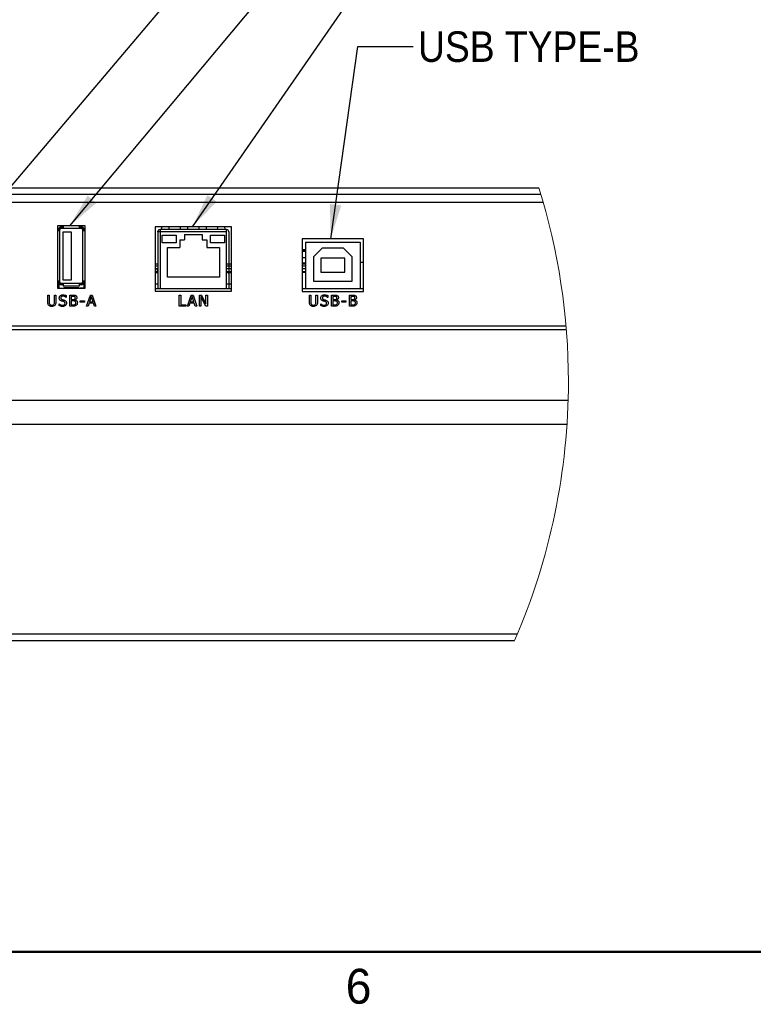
# Model space of a CAD drawing. Header units: millimetres. Extents: x 0 to 844, y -2 to 552.
# Tile 3 of 119: x 231 to 315, y 7 to 120. Entities that reach past the tile are written whole.
import ezdxf

# ---------------------------------------------------------------- set-up
doc = ezdxf.new("R2010")
doc.units = ezdxf.units.MM
doc.styles.add('SLDTEXTSTYLE0', font='ARIAL.TTF', dxfattribs={"width": 0.948})
doc.styles.add('SLDTEXTSTYLE2', font='GOTHIC.TTF', dxfattribs={"width": 0.913})
doc.styles.get("Standard").update_dxf_attribs({"font": 'GOTHIC.TTF'})
doc.dimstyles.new('SLDDIMSTYLE3', dxfattribs={"dimtxt": 0.18, "dimasz": 3.9624, "dimexe": 0, "dimexo": 0.0625, "dimgap": 0, "dimtad": 0, "dimtih": 1, "dimtoh": 1, "dimdec": 0, "dimrnd": 1e-09, "dimzin": 0, "dimdsep": 46, "dimtxsty": 'STANDARD', "dimsah": 1, "dimcen": 0.09, "dimadec": 0, "dimazin": 0, "dimtfac": 3.9624, "dimtdec": 0, "dimtofl": 0, "dimtmove": 0, "dimatfit": 3, "dimfxl": 1, "dimfrac": 2, "dimtolj": 1, "dimtzin": 0, "dimarcsym": 0})

msp = doc.modelspace()

# ---------------------------------------------------------------- linework, layer by layer
at = {"color": 7, "linetype": 'Continuous', "lineweight": 25}
for p, q in [((166.94, 100.346), (290.457, 100.346)), ((290.686, 99.599), (166.94, 99.599)), ((290.69, 99.587), (167.825, 99.587)), ((238.394, 95.994), (235.244, 95.994)), ((235.244, 95.994), (235.244, 88.844)), ((235.479, 95.421), (235.244, 95.421)), ((235.369, 95.421), (235.369, 95.571)), ((235.479, 95.571), (235.479, 95.421)), ((235.519, 95.571), (235.479, 95.571)), ((235.519, 89.521), (235.519, 95.571)), ((235.869, 95.871), (235.669, 95.871)), ((235.669, 95.761), (235.669, 95.721)), ((235.869, 95.761), (235.669, 95.761)), ((235.669, 95.721), (237.969, 95.721)), ((235.869, 95.994), (235.869, 95.761)), ((235.899, 95.321), (236.819, 95.321)), ((235.899, 89.771), (235.899, 95.321)), ((236.819, 95.321), (236.819, 89.771)), ((237.769, 95.761), (237.769, 95.994)), ((237.769, 95.871), (237.969, 95.871)), ((237.969, 95.761), (237.769, 95.761)), ((237.969, 95.721), (237.969, 95.761)), ((238.119, 95.571), (238.119, 89.521)), ((238.16, 95.571), (238.119, 95.571)), ((238.16, 95.421), (238.16, 95.571)), ((238.394, 95.421), (238.16, 95.421)), ((238.269, 95.571), (238.269, 95.421)), ((238.394, 88.844), (238.394, 95.994)), ((255.194, 95.882), (246.439, 95.882)), ((246.439, 95.882), (246.439, 88.507)), ((246.757, 95.321), (246.757, 88.821)), ((246.83, 95.321), (246.757, 95.321)), ((247.007, 95.321), (246.83, 95.321)), ((247.007, 95.571), (247.007, 95.505)), ((254.632, 95.571), (247.007, 95.571)), ((247.007, 95.321), (247.007, 88.821)), ((254.632, 95.321), (247.007, 95.321)), ((247.166, 95.882), (247.155, 95.571)), ((247.257, 94.036), (247.257, 94.936)), ((247.257, 94.936), (248.857, 94.936)), ((248.045, 95.571), (248.034, 95.882)), ((248.857, 94.936), (248.857, 94.036)), ((249.304, 95.882), (249.293, 95.571)), ((249.809, 94.996), (251.829, 94.996)), ((249.809, 94.996), (249.809, 94.371)), ((250.183, 95.571), (250.172, 95.882)), ((251.442, 95.882), (251.431, 95.571)), ((251.829, 94.996), (251.829, 94.371)), ((252.321, 95.571), (252.31, 95.882)), ((252.782, 94.936), (254.382, 94.936)), ((252.782, 94.036), (252.782, 94.936)), ((253.58, 95.882), (253.569, 95.571)), ((254.382, 94.936), (254.382, 94.036)), ((254.459, 95.571), (254.448, 95.882)), ((254.632, 95.497), (254.632, 95.571)), ((254.632, 95.321), (254.632, 95.497)), ((254.632, 88.821), (254.632, 95.321)), ((254.882, 95.321), (254.882, 88.821)), ((255.194, 88.507), (255.194, 95.882)), ((248.857, 94.036), (247.257, 94.036)), ((249.257, 94.371), (249.809, 94.371)), ((249.257, 94.371), (249.257, 93.516)), ((251.829, 94.371), (252.382, 94.371)), ((252.382, 94.371), (252.382, 93.516)), ((254.382, 94.036), (252.782, 94.036)), ((270.32, 94.494), (263.32, 94.494)), ((263.32, 94.494), (263.32, 88.444)), ((263.694, 94.121), (263.694, 88.821)), ((263.694, 94.121), (269.944, 94.121)), ((269.944, 94.121), (269.944, 88.821)), ((270.32, 88.444), (270.32, 94.494)), ((247.839, 90.111), (247.839, 93.516)), ((247.839, 93.516), (249.257, 93.516)), ((252.382, 93.516), (253.799, 93.516)), ((253.799, 93.516), (253.799, 90.111)), ((263.694, 93.232), (263.32, 93.232)), ((263.694, 93.057), (263.32, 93.057)), ((264.644, 92.471), (265.644, 93.471)), ((265.644, 93.471), (267.994, 93.471)), ((267.994, 93.471), (268.994, 92.471)), ((246.757, 91.576), (246.439, 91.576)), ((255.194, 91.576), (254.632, 91.576)), ((263.694, 92.312), (263.32, 92.312)), ((263.32, 91.742), (263.597, 91.742)), ((263.694, 91.576), (263.32, 91.576)), ((263.527, 91.742), (263.527, 91.576)), ((263.597, 91.742), (263.597, 91.576)), ((264.644, 89.621), (264.644, 92.471)), ((265.444, 92.271), (265.444, 90.671)), ((268.194, 92.271), (265.444, 92.271)), ((268.194, 90.671), (268.194, 92.271)), ((268.994, 92.471), (268.994, 89.621)), ((269.944, 91.821), (270.32, 91.821)), ((246.757, 91.076), (246.439, 91.076)), ((246.439, 90.737), (246.757, 90.737)), ((246.439, 90.671), (246.757, 90.671)), ((246.692, 90.591), (246.439, 90.591)), ((246.719, 90.898), (246.742, 91.076)), ((246.757, 91.006), (246.727, 90.775)), ((255.194, 91.076), (254.632, 91.076)), ((254.665, 90.737), (255.194, 90.737)), ((254.718, 90.671), (255.194, 90.671)), ((255.194, 90.591), (254.922, 90.591)), ((263.694, 91.076), (263.32, 91.076)), ((263.32, 90.737), (263.694, 90.737)), ((263.32, 90.671), (263.694, 90.671)), ((265.444, 90.671), (268.194, 90.671)), ((235.244, 89.671), (235.479, 89.671)), ((235.244, 89.321), (235.369, 89.321)), ((235.369, 89.521), (235.369, 89.671)), ((235.369, 89.521), (235.369, 88.846)), ((235.479, 89.671), (235.479, 89.521)), ((235.479, 89.521), (235.519, 89.521)), ((235.669, 89.371), (235.669, 89.33)), ((237.969, 89.371), (235.669, 89.371)), ((235.669, 89.33), (235.869, 89.33)), ((235.869, 89.33), (235.869, 89.071)), ((236.819, 89.771), (235.899, 89.771)), ((237.769, 89.33), (237.969, 89.33)), ((237.769, 89.071), (237.769, 89.33)), ((237.969, 89.33), (237.969, 89.371)), ((238.119, 89.521), (238.16, 89.521)), ((238.16, 89.671), (238.394, 89.671)), ((238.16, 89.521), (238.16, 89.671)), ((238.269, 89.671), (238.269, 89.521)), ((238.269, 89.521), (238.269, 88.846)), ((238.269, 89.321), (238.394, 89.321)), ((246.439, 89.321), (246.757, 89.321)), ((253.799, 90.111), (247.839, 90.111)), ((254.632, 89.321), (255.194, 89.321)), ((268.994, 89.621), (264.644, 89.621)), ((235.369, 88.846), (235.244, 88.846)), ((235.244, 88.844), (238.394, 88.844)), ((235.369, 88.846), (235.859, 88.846)), ((235.869, 89.221), (235.669, 89.221)), ((235.859, 88.844), (235.859, 88.846)), ((235.859, 88.846), (236.594, 88.846)), ((237.769, 89.071), (235.869, 89.071)), ((237.669, 88.871), (235.969, 88.871)), ((236.594, 88.846), (236.594, 88.844)), ((236.594, 88.846), (237.044, 88.846)), ((237.044, 88.844), (237.044, 88.846)), ((237.044, 88.846), (237.779, 88.846)), ((237.969, 89.221), (237.769, 89.221)), ((237.779, 88.846), (237.779, 88.844)), ((238.269, 88.846), (237.779, 88.846)), ((238.394, 88.846), (238.269, 88.846)), ((246.439, 88.821), (246.757, 88.821)), ((246.439, 88.507), (255.194, 88.507)), ((246.757, 88.821), (247.007, 88.821)), ((247.007, 88.821), (254.632, 88.821)), ((254.632, 88.821), (254.882, 88.821)), ((254.882, 88.821), (255.194, 88.821)), ((263.32, 88.821), (263.694, 88.821)), ((263.32, 88.444), (270.32, 88.444)), ((263.694, 88.821), (269.944, 88.821)), ((269.944, 88.821), (270.32, 88.821)), ((234.124, 88.042), (234.284, 88.042)), ((234.124, 87.246), (234.124, 88.042)), ((234.284, 88.042), (234.284, 87.246)), ((234.879, 88.042), (235.04, 88.042)), ((234.879, 87.242), (234.879, 88.042)), ((235.04, 88.042), (235.04, 87.246)), ((235.419, 86.837), (235.419, 87.045)), ((235.419, 87.045), (235.431, 87.045)), ((236.223, 87.785), (236.211, 87.785)), ((236.223, 87.991), (236.223, 87.785)), ((236.651, 86.772), (236.651, 88.042)), ((236.651, 88.042), (236.989, 88.042)), ((236.977, 87.897), (236.811, 87.897)), ((236.811, 87.897), (236.811, 87.528)), ((236.811, 87.528), (237.007, 87.528)), ((237.008, 87.383), (236.811, 87.383)), ((236.811, 87.383), (236.811, 86.917)), ((237.273, 87.485), (237.273, 87.478)), ((237.834, 87.254), (237.834, 87.399)), ((237.834, 87.399), (238.316, 87.399)), ((238.316, 87.254), (237.834, 87.254)), ((238.316, 87.399), (238.316, 87.254)), ((238.567, 86.772), (239, 88.042)), ((238.853, 87.126), (238.737, 86.772)), ((239.358, 87.126), (238.853, 87.126)), ((239.105, 87.888), (238.901, 87.27)), ((238.901, 87.27), (239.31, 87.27)), ((239, 88.042), (239.211, 88.042)), ((239.31, 87.27), (239.105, 87.888)), ((239.211, 88.042), (239.644, 86.772)), ((239.474, 86.772), (239.358, 87.126)), ((249.208, 88.042), (249.369, 88.042)), ((249.208, 86.772), (249.208, 88.042)), ((249.369, 88.042), (249.369, 86.917)), ((250.134, 86.772), (250.567, 88.042)), ((250.42, 87.126), (250.304, 86.772)), ((250.925, 87.126), (250.42, 87.126)), ((250.672, 87.888), (250.467, 87.27)), ((250.467, 87.27), (250.877, 87.27)), ((250.567, 88.042), (250.778, 88.042)), ((250.877, 87.27), (250.672, 87.888)), ((250.778, 88.042), (251.211, 86.772)), ((251.041, 86.772), (250.925, 87.126)), ((251.526, 86.772), (251.526, 88.042)), ((251.526, 88.042), (251.767, 88.042)), ((252.235, 86.772), (251.687, 87.867)), ((251.687, 87.867), (251.687, 86.772)), ((251.767, 88.042), (252.265, 87.036)), ((252.265, 88.042), (252.426, 88.042)), ((252.265, 87.036), (252.265, 88.042)), ((252.426, 88.042), (252.426, 86.772)), ((264.132, 88.042), (264.293, 88.042)), ((264.132, 87.246), (264.132, 88.042)), ((264.293, 88.042), (264.293, 87.246)), ((264.888, 88.042), (265.049, 88.042)), ((264.888, 87.242), (264.888, 88.042)), ((265.049, 88.042), (265.049, 87.246)), ((265.428, 86.837), (265.428, 87.045)), ((265.428, 87.045), (265.44, 87.045)), ((266.232, 87.785), (266.22, 87.785)), ((266.232, 87.991), (266.232, 87.785)), ((266.66, 86.772), (266.66, 88.042)), ((266.66, 88.042), (266.997, 88.042)), ((266.986, 87.897), (266.82, 87.897)), ((266.82, 87.897), (266.82, 87.528)), ((266.82, 87.528), (267.016, 87.528)), ((267.017, 87.383), (266.82, 87.383)), ((266.82, 87.383), (266.82, 86.917)), ((267.282, 87.485), (267.282, 87.478)), ((267.843, 87.254), (267.843, 87.399)), ((267.843, 87.399), (268.325, 87.399)), ((268.325, 87.254), (267.843, 87.254)), ((268.325, 87.399), (268.325, 87.254)), ((268.721, 86.772), (268.721, 88.042)), ((268.721, 88.042), (269.058, 88.042)), ((269.047, 87.897), (268.881, 87.897)), ((268.881, 87.897), (268.881, 87.528)), ((268.881, 87.528), (269.077, 87.528)), ((269.078, 87.383), (268.881, 87.383)), ((268.881, 87.383), (268.881, 86.917)), ((269.343, 87.485), (269.343, 87.478)), ((237.018, 86.772), (236.651, 86.772)), ((236.811, 86.917), (236.952, 86.917)), ((238.737, 86.772), (238.567, 86.772)), ((239.644, 86.772), (239.474, 86.772)), ((249.947, 86.772), (249.208, 86.772)), ((249.369, 86.917), (249.947, 86.917)), ((249.947, 86.917), (249.947, 86.772)), ((250.304, 86.772), (250.134, 86.772)), ((251.211, 86.772), (251.041, 86.772)), ((251.687, 86.772), (251.526, 86.772)), ((252.426, 86.772), (252.235, 86.772)), ((267.027, 86.772), (266.66, 86.772)), ((266.82, 86.917), (266.961, 86.917)), ((269.088, 86.772), (268.721, 86.772)), ((268.881, 86.917), (269.022, 86.917)), ((144.96, 84.101), (293.606, 84.101)), ((144.995, 84.526), (293.57, 84.526)), ((144.75, 76.003), (293.815, 76.003)), ((144.879, 73.253), (293.686, 73.253)), ((150.567, 49.181), (287.998, 49.181)), ((150.888, 48.431), (287.678, 48.431))]:
    msp.add_line(p, q, dxfattribs=at)
at = {"color": 8, "linetype": 'Continuous', "lineweight": 25}
for p, q in [((290.958, 98.675), (167.237, 98.675)), ((247.007, 95.505), (247.007, 95.321)), ((263.694, 93.107), (263.32, 93.107)), ((246.757, 91.376), (246.439, 91.376)), ((246.698, 90.96), (246.727, 90.96)), ((246.757, 90.775), (246.727, 90.775)), ((255.194, 91.376), (254.632, 91.376)), ((263.694, 91.376), (263.32, 91.376))]:
    msp.add_line(p, q, dxfattribs=at)
at = {"color": 7, "linetype": 'Continuous', "lineweight": 50}
msp.add_line((25.4, 12.7), (838.2, 12.7), dxfattribs=at)
at = {"color": 7, "linetype": 'Continuous', "lineweight": 25, "flags": 128}
for points in [[(246.757, 95.321), (246.762, 95.369), (246.772, 95.407)], [(246.692, 91.076), (246.695, 91.035), (246.698, 90.96)], [(246.757, 90.598), (246.749, 90.596), (246.692, 90.591)], [(246.698, 90.96), (246.7, 90.937), (246.701, 90.916), (246.703, 90.899), (246.705, 90.886), (246.707, 90.876), (246.71, 90.872), (246.712, 90.871), (246.715, 90.876), (246.717, 90.885), (246.719, 90.898)]]:
    msp.add_lwpolyline(points, dxfattribs=at)
at = {"color": 7, "linetype": 'Continuous', "lineweight": 18}
for start, end in [(0.00002, 17.33827), (336.53156, 359.99999)]:
    msp.add_arc((219.283, 78.125), 74.563, start, end, dxfattribs=at)
at = {"color": 7, "linetype": 'Continuous', "lineweight": 25}
for centre, radius, start, end in [((235.669, 95.571), 0.3, 89.99853, 180.00325), ((235.669, 95.571), 0.19, 90.0107, 179.98761), ((235.669, 95.571), 0.15, 89.99732, 180.00411), ((237.969, 95.571), 0.3, 0.00647, 89.99745), ((237.969, 95.571), 0.19, 359.99706, 90.00462), ((237.969, 95.571), 0.15, 0.01532, 89.99464), ((247.007, 95.321), 0.25, 89.99707, 140.66662), ((254.632, 95.321), 0.25, 0.00067, 90.00189), ((246.264, 90.929), 0.424, 355.8284, 20.26502), ((247.609, 90.91), 0.923, 180.69797, 190.78799), ((246.413, 90.812), 0.316, 346.22357, 353.28656), ((254.922, 90.891), 0.3, 194.56084, 270.00394), ((235.669, 89.521), 0.3, 179.99657, 270.00147), ((235.669, 89.521), 0.19, 180.01239, 269.9893), ((235.669, 89.521), 0.15, 179.9964, 270.00147), ((237.969, 89.521), 0.3, 270.00255, 359.99371), ((237.969, 89.521), 0.19, 269.99538, 0.00294), ((237.969, 89.521), 0.15, 270.00658, 359.98417)]:
    msp.add_arc(centre, radius, start, end, dxfattribs=at)
for points, knots in [([(247.007, 95.504), (246.991, 95.513), (246.957, 95.534), (246.893, 95.533), (246.835, 95.503), (246.793, 95.458), (246.78, 95.421), (246.774, 95.406)], [0, 0, 0, 0, 0.1874329, 0.3979704, 0.610828, 0.8357123, 1, 1, 1, 1]), ([(234.244, 86.857), (234.219, 86.887), (234.169, 86.948), (234.129, 87.085), (234.126, 87.185), (234.124, 87.246)], [0, 0, 0, 0, 0.27968363, 0.55959752, 1, 1, 1, 1]), ([(234.284, 87.246), (234.284, 87.195), (234.283, 87.105), (234.323, 87.024), (234.34, 86.989)], [0, 0, 0, 0, 0.5614138, 1, 1, 1, 1]), ([(234.34, 86.989), (234.357, 86.969), (234.39, 86.93), (234.475, 86.891), (234.541, 86.887), (234.581, 86.884)], [0, 0, 0, 0, 0.2798564, 0.5599055, 1, 1, 1, 1]), ([(234.581, 86.884), (234.634, 86.888), (234.728, 86.893), (234.794, 86.96), (234.823, 86.989)], [0, 0, 0, 0, 0.5613262, 1, 1, 1, 1]), ([(234.823, 86.989), (234.843, 87.034), (234.879, 87.115), (234.879, 87.203), (234.879, 87.242)], [0, 0, 0, 0, 0.5580483, 1, 1, 1, 1]), ([(235.04, 87.246), (235.039, 87.166), (235.038, 87.023), (234.955, 86.908), (234.919, 86.857)], [0, 0, 0, 0, 0.5618535, 1, 1, 1, 1]), ([(235.431, 87.045), (235.495, 86.996), (235.611, 86.908), (235.754, 86.892), (235.817, 86.884)], [0, 0, 0, 0, 0.5597326, 1, 1, 1, 1]), ([(235.435, 87.706), (235.443, 87.764), (235.459, 87.881), (235.579, 88.002), (235.716, 88.066), (235.807, 88.071), (235.853, 88.074)], [0, 0, 0, 0, 0.2790016, 0.5585257, 0.7790664, 1, 1, 1, 1]), ([(235.516, 87.473), (235.489, 87.512), (235.441, 87.583), (235.437, 87.668), (235.435, 87.706)], [0, 0, 0, 0, 0.5586538, 1, 1, 1, 1]), ([(235.721, 87.359), (235.678, 87.372), (235.601, 87.395), (235.542, 87.449), (235.516, 87.473)], [0, 0, 0, 0, 0.56038867, 1, 1, 1, 1]), ([(235.867, 87.929), (235.833, 87.927), (235.764, 87.923), (235.678, 87.878), (235.62, 87.807), (235.615, 87.753), (235.612, 87.725)], [0, 0, 0, 0, 0.28078415, 0.56048046, 0.78012723, 1, 1, 1, 1]), ([(235.612, 87.725), (235.614, 87.699), (235.617, 87.647), (235.667, 87.563), (235.731, 87.538), (235.77, 87.522)], [0, 0, 0, 0, 0.2811695, 0.5609575, 1, 1, 1, 1]), ([(235.946, 87.3), (235.904, 87.311), (235.829, 87.331), (235.754, 87.35), (235.721, 87.359)], [0, 0, 0, 0, 0.5599878, 1, 1, 1, 1]), ([(235.77, 87.522), (235.818, 87.51), (235.903, 87.489), (235.987, 87.465), (236.024, 87.455)], [0, 0, 0, 0, 0.5600747, 1, 1, 1, 1]), ([(235.817, 86.884), (235.854, 86.886), (235.928, 86.889), (236.025, 86.934), (236.086, 87.013), (236.092, 87.072), (236.094, 87.102)], [0, 0, 0, 0, 0.2811769, 0.560509, 0.7801014, 1, 1, 1, 1]), ([(235.853, 88.074), (235.925, 88.07), (236.053, 88.063), (236.171, 88.013), (236.223, 87.991)], [0, 0, 0, 0, 0.5598618, 1, 1, 1, 1]), ([(236.211, 87.785), (236.154, 87.83), (236.052, 87.91), (235.924, 87.923), (235.867, 87.929)], [0, 0, 0, 0, 0.5599038, 1, 1, 1, 1]), ([(236.094, 87.102), (236.093, 87.127), (236.09, 87.177), (236.045, 87.26), (235.983, 87.285), (235.946, 87.3)], [0, 0, 0, 0, 0.2813328, 0.5614928, 1, 1, 1, 1]), ([(236.024, 87.455), (236.063, 87.44), (236.141, 87.411), (236.224, 87.327), (236.266, 87.227), (236.269, 87.162), (236.271, 87.13)], [0, 0, 0, 0, 0.2804045, 0.5594438, 0.7795307, 1, 1, 1, 1]), ([(236.271, 87.13), (236.265, 87.072), (236.253, 86.97), (236.187, 86.891), (236.158, 86.857)], [0, 0, 0, 0, 0.5596168, 1, 1, 1, 1]), ([(237.212, 87.864), (237.169, 87.877), (237.092, 87.9), (237.012, 87.898), (236.977, 87.897)], [0, 0, 0, 0, 0.5577411, 1, 1, 1, 1]), ([(236.989, 88.042), (237.027, 88.042), (237.091, 88.041), (237.18, 88.036), (237.255, 88.023), (237.3, 88.002), (237.323, 87.991)], [0, 0, 0, 0, 0.34019154, 0.56029151, 0.78012653, 1, 1, 1, 1]), ([(237.007, 87.528), (237.046, 87.527), (237.116, 87.525), (237.178, 87.555), (237.206, 87.569)], [0, 0, 0, 0, 0.5610453, 1, 1, 1, 1]), ([(237.236, 87.35), (237.194, 87.362), (237.12, 87.385), (237.043, 87.384), (237.008, 87.383)], [0, 0, 0, 0, 0.5580902, 1, 1, 1, 1]), ([(237.206, 87.569), (237.22, 87.58), (237.247, 87.601), (237.274, 87.66), (237.276, 87.705), (237.278, 87.732)], [0, 0, 0, 0, 0.2798714, 0.55973932, 1, 1, 1, 1]), ([(237.278, 87.732), (237.275, 87.761), (237.271, 87.802), (237.24, 87.845), (237.221, 87.858), (237.212, 87.864)], [0, 0, 0, 0, 0.5582605, 0.7791075, 1, 1, 1, 1]), ([(237.342, 87.154), (237.34, 87.2), (237.336, 87.264), (237.282, 87.324), (237.251, 87.341), (237.236, 87.35)], [0, 0, 0, 0, 0.5581893, 0.77886, 1, 1, 1, 1]), ([(237.247, 86.97), (237.264, 86.982), (237.296, 87.007), (237.337, 87.069), (237.34, 87.122), (237.342, 87.154)], [0, 0, 0, 0, 0.2805366, 0.5605759, 1, 1, 1, 1]), ([(237.454, 87.756), (237.452, 87.724), (237.446, 87.66), (237.387, 87.556), (237.316, 87.512), (237.273, 87.485)], [0, 0, 0, 0, 0.2805381, 0.5609203, 1, 1, 1, 1]), ([(237.273, 87.478), (237.312, 87.464), (237.389, 87.438), (237.471, 87.355), (237.513, 87.258), (237.517, 87.194), (237.519, 87.162)], [0, 0, 0, 0, 0.28010667, 0.55940787, 0.77950474, 1, 1, 1, 1]), ([(237.323, 87.991), (237.345, 87.977), (237.391, 87.948), (237.445, 87.867), (237.451, 87.798), (237.454, 87.756)], [0, 0, 0, 0, 0.280635, 0.5607283, 1, 1, 1, 1]), ([(237.519, 87.162), (237.512, 87.1), (237.5, 86.988), (237.421, 86.91), (237.386, 86.875)], [0, 0, 0, 0, 0.5592931, 1, 1, 1, 1]), ([(264.253, 86.857), (264.228, 86.887), (264.178, 86.948), (264.138, 87.085), (264.135, 87.185), (264.132, 87.246)], [0, 0, 0, 0, 0.27968363, 0.55959752, 1, 1, 1, 1]), ([(264.293, 87.246), (264.293, 87.195), (264.292, 87.105), (264.332, 87.024), (264.349, 86.989)], [0, 0, 0, 0, 0.5614138, 1, 1, 1, 1]), ([(264.349, 86.989), (264.366, 86.969), (264.399, 86.93), (264.484, 86.891), (264.55, 86.887), (264.59, 86.884)], [0, 0, 0, 0, 0.2798686, 0.5598321, 1, 1, 1, 1]), ([(264.59, 86.884), (264.643, 86.888), (264.737, 86.893), (264.803, 86.96), (264.832, 86.989)], [0, 0, 0, 0, 0.5613024, 1, 1, 1, 1]), ([(264.832, 86.989), (264.852, 87.034), (264.888, 87.115), (264.888, 87.203), (264.888, 87.242)], [0, 0, 0, 0, 0.5580398, 1, 1, 1, 1]), ([(265.049, 87.246), (265.048, 87.166), (265.046, 87.023), (264.964, 86.908), (264.928, 86.857)], [0, 0, 0, 0, 0.5618657, 1, 1, 1, 1]), ([(265.44, 87.045), (265.504, 86.996), (265.619, 86.908), (265.763, 86.892), (265.826, 86.884)], [0, 0, 0, 0, 0.5596871, 1, 1, 1, 1]), ([(265.444, 87.706), (265.452, 87.764), (265.468, 87.881), (265.588, 88.002), (265.725, 88.066), (265.816, 88.071), (265.862, 88.074)], [0, 0, 0, 0, 0.2790016, 0.5585257, 0.7790664, 1, 1, 1, 1]), ([(265.525, 87.473), (265.498, 87.512), (265.45, 87.583), (265.446, 87.668), (265.444, 87.706)], [0, 0, 0, 0, 0.5586371, 1, 1, 1, 1]), ([(265.73, 87.359), (265.687, 87.372), (265.61, 87.395), (265.551, 87.449), (265.525, 87.473)], [0, 0, 0, 0, 0.56033557, 1, 1, 1, 1]), ([(265.876, 87.929), (265.842, 87.927), (265.773, 87.923), (265.687, 87.878), (265.629, 87.807), (265.624, 87.753), (265.621, 87.725)], [0, 0, 0, 0, 0.2807817, 0.5604755, 0.7801451, 1, 1, 1, 1]), ([(265.621, 87.725), (265.623, 87.699), (265.626, 87.647), (265.676, 87.563), (265.74, 87.538), (265.779, 87.522)], [0, 0, 0, 0, 0.2811562, 0.5609664, 1, 1, 1, 1]), ([(265.955, 87.3), (265.913, 87.311), (265.838, 87.331), (265.763, 87.35), (265.73, 87.359)], [0, 0, 0, 0, 0.5599257, 1, 1, 1, 1]), ([(265.779, 87.522), (265.826, 87.51), (265.912, 87.489), (265.996, 87.465), (266.033, 87.455)], [0, 0, 0, 0, 0.56002, 1, 1, 1, 1]), ([(265.826, 86.884), (265.863, 86.886), (265.937, 86.889), (266.034, 86.934), (266.095, 87.013), (266.101, 87.072), (266.103, 87.102)], [0, 0, 0, 0, 0.2812132, 0.5605106, 0.7801023, 1, 1, 1, 1]), ([(265.862, 88.074), (265.934, 88.07), (266.062, 88.063), (266.18, 88.013), (266.232, 87.991)], [0, 0, 0, 0, 0.5598788, 1, 1, 1, 1]), ([(266.22, 87.785), (266.163, 87.83), (266.061, 87.91), (265.932, 87.923), (265.876, 87.929)], [0, 0, 0, 0, 0.5599038, 1, 1, 1, 1]), ([(266.103, 87.102), (266.102, 87.127), (266.099, 87.177), (266.054, 87.26), (265.992, 87.285), (265.955, 87.3)], [0, 0, 0, 0, 0.2813252, 0.5615047, 1, 1, 1, 1]), ([(266.033, 87.455), (266.072, 87.44), (266.15, 87.411), (266.233, 87.327), (266.275, 87.227), (266.278, 87.162), (266.28, 87.13)], [0, 0, 0, 0, 0.2803834, 0.5594324, 0.779527, 1, 1, 1, 1]), ([(266.28, 87.13), (266.274, 87.072), (266.262, 86.97), (266.196, 86.891), (266.167, 86.857)], [0, 0, 0, 0, 0.5596121, 1, 1, 1, 1]), ([(267.221, 87.864), (267.178, 87.877), (267.101, 87.9), (267.021, 87.898), (266.986, 87.897)], [0, 0, 0, 0, 0.5577759, 1, 1, 1, 1]), ([(266.997, 88.042), (267.036, 88.042), (267.1, 88.041), (267.189, 88.036), (267.263, 88.023), (267.309, 88.002), (267.332, 87.991)], [0, 0, 0, 0, 0.3401907, 0.5602901, 0.7801674, 1, 1, 1, 1]), ([(267.016, 87.528), (267.055, 87.527), (267.125, 87.525), (267.187, 87.555), (267.214, 87.569)], [0, 0, 0, 0, 0.56107706, 1, 1, 1, 1]), ([(267.245, 87.35), (267.203, 87.362), (267.129, 87.385), (267.052, 87.384), (267.017, 87.383)], [0, 0, 0, 0, 0.5580902, 1, 1, 1, 1]), ([(267.214, 87.569), (267.228, 87.58), (267.256, 87.601), (267.283, 87.66), (267.285, 87.705), (267.287, 87.732)], [0, 0, 0, 0, 0.27981876, 0.55972874, 1, 1, 1, 1]), ([(267.287, 87.732), (267.284, 87.761), (267.28, 87.802), (267.249, 87.845), (267.23, 87.858), (267.221, 87.864)], [0, 0, 0, 0, 0.5582173, 0.7790471, 1, 1, 1, 1]), ([(267.351, 87.154), (267.349, 87.2), (267.345, 87.264), (267.291, 87.324), (267.26, 87.341), (267.245, 87.35)], [0, 0, 0, 0, 0.5581537, 0.7788155, 1, 1, 1, 1]), ([(267.256, 86.97), (267.273, 86.982), (267.305, 87.007), (267.346, 87.069), (267.349, 87.122), (267.351, 87.154)], [0, 0, 0, 0, 0.28057444, 0.56059902, 1, 1, 1, 1]), ([(267.463, 87.756), (267.461, 87.724), (267.455, 87.66), (267.396, 87.556), (267.325, 87.512), (267.282, 87.485)], [0, 0, 0, 0, 0.2805367, 0.5609457, 1, 1, 1, 1]), ([(267.282, 87.478), (267.321, 87.464), (267.398, 87.438), (267.48, 87.355), (267.522, 87.258), (267.526, 87.194), (267.528, 87.162)], [0, 0, 0, 0, 0.2800809, 0.5594123, 0.7795001, 1, 1, 1, 1]), ([(267.332, 87.991), (267.354, 87.977), (267.4, 87.948), (267.454, 87.867), (267.46, 87.798), (267.463, 87.756)], [0, 0, 0, 0, 0.2806433, 0.5607154, 1, 1, 1, 1]), ([(267.528, 87.162), (267.521, 87.1), (267.509, 86.988), (267.43, 86.91), (267.395, 86.875)], [0, 0, 0, 0, 0.559305, 1, 1, 1, 1]), ([(269.281, 87.864), (269.239, 87.877), (269.162, 87.9), (269.082, 87.898), (269.047, 87.897)], [0, 0, 0, 0, 0.55771419, 1, 1, 1, 1]), ([(269.058, 88.042), (269.097, 88.042), (269.161, 88.041), (269.25, 88.036), (269.324, 88.023), (269.37, 88.002), (269.393, 87.991)], [0, 0, 0, 0, 0.34017699, 0.56026754, 0.78013594, 1, 1, 1, 1]), ([(269.077, 87.528), (269.116, 87.527), (269.186, 87.525), (269.248, 87.555), (269.275, 87.569)], [0, 0, 0, 0, 0.5611465, 1, 1, 1, 1]), ([(269.306, 87.35), (269.264, 87.362), (269.19, 87.385), (269.113, 87.384), (269.078, 87.383)], [0, 0, 0, 0, 0.5580902, 1, 1, 1, 1]), ([(269.275, 87.569), (269.289, 87.58), (269.317, 87.601), (269.344, 87.66), (269.346, 87.705), (269.348, 87.732)], [0, 0, 0, 0, 0.27981876, 0.55972874, 1, 1, 1, 1]), ([(269.348, 87.732), (269.345, 87.761), (269.341, 87.802), (269.31, 87.845), (269.291, 87.858), (269.281, 87.864)], [0, 0, 0, 0, 0.5582173, 0.7790471, 1, 1, 1, 1]), ([(269.412, 87.154), (269.41, 87.2), (269.406, 87.264), (269.352, 87.324), (269.321, 87.341), (269.306, 87.35)], [0, 0, 0, 0, 0.5581537, 0.7788155, 1, 1, 1, 1]), ([(269.317, 86.97), (269.334, 86.982), (269.366, 87.007), (269.407, 87.069), (269.41, 87.122), (269.412, 87.154)], [0, 0, 0, 0, 0.28057444, 0.56059902, 1, 1, 1, 1]), ([(269.524, 87.756), (269.521, 87.724), (269.516, 87.66), (269.457, 87.556), (269.386, 87.512), (269.343, 87.485)], [0, 0, 0, 0, 0.2805417, 0.5609488, 1, 1, 1, 1]), ([(269.343, 87.478), (269.382, 87.464), (269.459, 87.438), (269.541, 87.355), (269.583, 87.258), (269.587, 87.194), (269.589, 87.162)], [0, 0, 0, 0, 0.2800809, 0.5594123, 0.7795001, 1, 1, 1, 1]), ([(269.393, 87.991), (269.415, 87.977), (269.46, 87.948), (269.515, 87.867), (269.521, 87.798), (269.524, 87.756)], [0, 0, 0, 0, 0.2806099, 0.5606912, 1, 1, 1, 1]), ([(269.589, 87.162), (269.582, 87.1), (269.57, 86.988), (269.491, 86.91), (269.456, 86.875)], [0, 0, 0, 0, 0.559305, 1, 1, 1, 1]), ([(234.581, 86.74), (234.511, 86.743), (234.387, 86.749), (234.288, 86.824), (234.244, 86.857)], [0, 0, 0, 0, 0.5604765, 1, 1, 1, 1]), ([(234.919, 86.857), (234.862, 86.817), (234.76, 86.744), (234.636, 86.741), (234.581, 86.74)], [0, 0, 0, 0, 0.5578713, 1, 1, 1, 1]), ([(235.83, 86.74), (235.75, 86.744), (235.607, 86.752), (235.477, 86.811), (235.419, 86.837)], [0, 0, 0, 0, 0.5594275, 1, 1, 1, 1]), ([(236.158, 86.857), (236.103, 86.817), (236.004, 86.746), (235.884, 86.742), (235.83, 86.74)], [0, 0, 0, 0, 0.5584197, 1, 1, 1, 1]), ([(236.952, 86.917), (237.01, 86.915), (237.112, 86.912), (237.206, 86.952), (237.247, 86.97)], [0, 0, 0, 0, 0.5618599, 1, 1, 1, 1]), ([(237.386, 86.875), (237.322, 86.838), (237.207, 86.773), (237.076, 86.772), (237.018, 86.772)], [0, 0, 0, 0, 0.5579601, 1, 1, 1, 1]), ([(264.59, 86.74), (264.52, 86.743), (264.396, 86.749), (264.297, 86.824), (264.253, 86.857)], [0, 0, 0, 0, 0.5604587, 1, 1, 1, 1]), ([(264.928, 86.857), (264.871, 86.817), (264.769, 86.744), (264.645, 86.741), (264.59, 86.74)], [0, 0, 0, 0, 0.5578486, 1, 1, 1, 1]), ([(265.839, 86.74), (265.759, 86.744), (265.616, 86.752), (265.486, 86.811), (265.428, 86.837)], [0, 0, 0, 0, 0.55944571, 1, 1, 1, 1]), ([(266.167, 86.857), (266.112, 86.817), (266.013, 86.746), (265.893, 86.742), (265.839, 86.74)], [0, 0, 0, 0, 0.5584358, 1, 1, 1, 1]), ([(266.961, 86.917), (267.019, 86.915), (267.121, 86.912), (267.215, 86.952), (267.256, 86.97)], [0, 0, 0, 0, 0.5619119, 1, 1, 1, 1]), ([(267.395, 86.875), (267.331, 86.838), (267.216, 86.773), (267.085, 86.772), (267.027, 86.772)], [0, 0, 0, 0, 0.557991, 1, 1, 1, 1]), ([(269.022, 86.917), (269.08, 86.915), (269.182, 86.912), (269.276, 86.952), (269.317, 86.97)], [0, 0, 0, 0, 0.5619119, 1, 1, 1, 1]), ([(269.456, 86.875), (269.392, 86.838), (269.277, 86.773), (269.146, 86.772), (269.088, 86.772)], [0, 0, 0, 0, 0.557991, 1, 1, 1, 1])]:
    msp.add_open_spline(points, degree=3, knots=knots, dxfattribs=at)

# ---------------------------------------------------------------- texts
at = {"color": 7, "linetype": 'Continuous', "lineweight": 0}
for s, insert, char_height, attachment_point, style in [('USB TYPE-B', (276.594, 118.304), 3.5, 1, 'SLDTEXTSTYLE2'), ('6', (269.772, 10.745), 4, 2, 'SLDTEXTSTYLE0')]:
    msp.add_mtext(s, dxfattribs=dict(at, insert=insert, char_height=char_height, attachment_point=attachment_point, style=style))

# ---------------------------------------------------------------- leaders
for points in [[(224.486, 94.112), (269.694, 147.615), (276.043, 147.615)], [(236.638, 95.994), (269.874, 135.727), (276.224, 135.727)], [(250.705, 95.882), (269.965, 123.658), (276.315, 123.658)], [(266.578, 94.494), (269.693, 116.58), (276.043, 116.58)]]:
    msp.add_leader(points, dimstyle='SLDDIMSTYLE3', dxfattribs=at)

doc.saveas('drawing.dxf')
